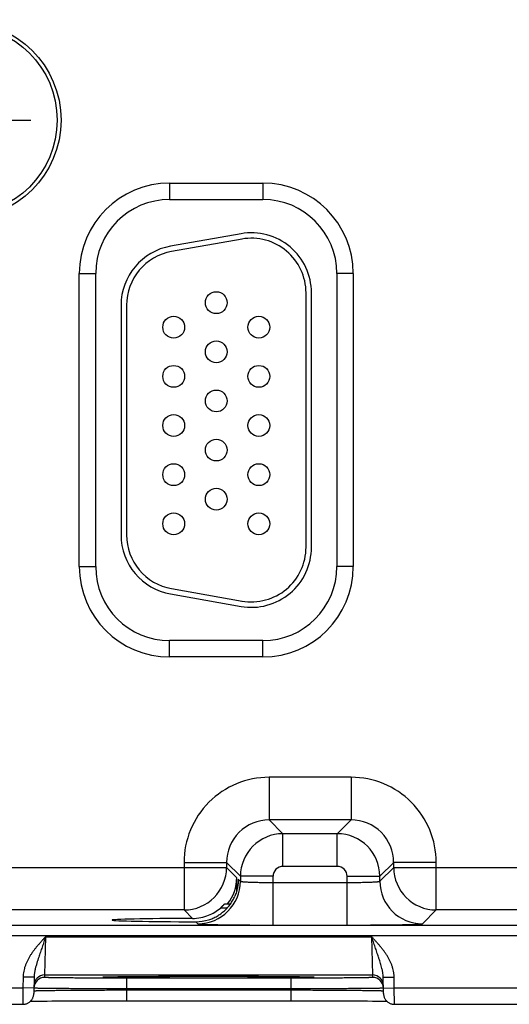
# Model space of a CAD drawing. Header units: inches. Extents: x 0 to 34, y 0 to 22.
# Tile 12 of 68: x 11.1 to 12, y 13.4 to 15.2. Entities that reach past the tile are written whole.
import ezdxf

# ---------------------------------------------------------------- set-up
doc = ezdxf.new("R2010")
doc.units = ezdxf.units.IN
doc.header["$LTSCALE"] = 1.87
doc.header["$MEASUREMENT"] = 0
doc.linetypes.add('CENTER', pattern=[0.6, 0.375, -0.075, 0.075, -0.075])
doc.layers.get('0').update_dxf_attribs({"linetype": 'CONTINUOUS'})
doc.layers.add('02___PRT_ALL_AXES', color=7, linetype='CONTINUOUS')
doc.layers.add('DIMENSIONS', color=7, linetype='CONTINUOUS')
doc.styles.get("Standard").update_dxf_attribs({"font": 'txt', "width": 0.8})
doc.dimstyles.new('DIMSTYLE_1', dxfattribs={"dimtxt": 0.125, "dimasz": 0.18, "dimexe": 0.18, "dimexo": 0.0625, "dimgap": 0.09, "dimtad": 0, "dimtih": 1, "dimtoh": 1, "dimdec": 3, "dimzin": 4, "dimdsep": 46, "dimtxsty": 'STANDARD', "dimblk": '_FILLED', "dimblk1": '_FILLED', "dimblk2": '_FILLED', "dimcen": 0.09, "dimadec": 0, "dimazin": 0, "dimtp": 0.01, "dimtm": 0.01, "dimtfac": 1, "dimtdec": 3, "dimtofl": 0, "dimtmove": 0, "dimatfit": 3, "dimldrblk": '_FILLED', "dimfxl": 1, "dimtolj": 1, "dimtzin": 4, "dimarcsym": 0})

# ---------------------------------------------------------------- blocks, each defined once
blk = doc.blocks.new('*D17')
at = {"layer": 'DIMENSIONS', "color": 2, "linetype": 'CONTINUOUS'}
blk.add_line((12.859, 15.1772), (12.859, 17.5261), dxfattribs=at)
at = {"layer": 'DIMENSIONS', "color": 2, "linetype": 'CONTINUOUS', "insert": (12.7965, 17.5886), "char_height": 0.125, "width": 1.425, "attachment_point": 1, "rotation": 90, "line_spacing_factor": 0.9}
blk.add_mtext('5.810{\\Ftxt.shx;\\W1.000000;\\H0.125000; }[147.57]', dxfattribs=at)
blk = doc.blocks.new('_FILLED')
at = {"color": 0, "linetype": 'BYBLOCK'}
blk.add_solid([(0, 0), (-1, 0.174), (-1, -0.174)], dxfattribs=at)

msp = doc.modelspace()

# ---------------------------------------------------------------- linework, layer by layer
at = {"color": 7, "linetype": 'CONTINUOUS'}
for p, q in [((11.3781, 14.8744), (11.5491, 14.8744)), ((11.3781, 14.8744), (11.3781, 14.8444)), ((11.5491, 14.8744), (11.5491, 14.8444)), ((11.3781, 14.8444), (11.5491, 14.8444)), ((11.509, 14.7817), (11.38, 14.759)), ((11.5108, 14.7719), (11.3818, 14.7491)), ((11.2126, 14.7089), (11.2426, 14.7089)), ((11.2126, 14.1719), (11.2126, 14.7089)), ((11.2426, 14.1719), (11.2426, 14.7089)), ((11.7147, 14.7089), (11.6847, 14.7089)), ((11.6847, 14.7089), (11.6847, 14.1719)), ((11.7147, 14.7089), (11.7147, 14.1719)), ((11.6281, 14.2074), (11.6281, 14.6734)), ((11.6381, 14.2074), (11.6381, 14.6734)), ((11.2891, 14.6506), (11.2891, 14.2301)), ((11.2991, 14.6506), (11.2991, 14.2301)), ((11.2126, 14.1719), (11.2426, 14.1719)), ((11.7147, 14.1719), (11.6847, 14.1719)), ((11.3818, 14.1316), (11.5108, 14.1089)), ((11.38, 14.1218), (11.509, 14.0991)), ((11.5491, 14.0364), (11.3781, 14.0364)), ((11.3781, 14.0064), (11.3781, 14.0364)), ((11.5491, 14.0064), (11.5491, 14.0364)), ((11.5491, 14.0064), (11.3781, 14.0064)), ((11.7108, 13.786), (11.5605, 13.786)), ((11.5605, 13.786), (11.5605, 13.708)), ((11.7108, 13.786), (11.7108, 13.708)), ((11.7108, 13.708), (11.5605, 13.708)), ((11.5605, 13.708), (11.5858, 13.6827)), ((11.7108, 13.708), (11.6854, 13.6827)), ((11.6854, 13.6827), (11.5858, 13.6827)), ((11.5858, 13.6227), (11.5858, 13.6827)), ((11.6854, 13.6227), (11.6854, 13.6827)), ((10.8588, 13.621), (11.4825, 13.621)), ((11.4045, 13.63), (11.4825, 13.63)), ((11.4045, 13.63), (11.4045, 13.543)), ((11.4825, 13.63), (11.5079, 13.6047)), ((11.4825, 13.63), (11.4825, 13.621)), ((11.4825, 13.621), (11.501, 13.6025)), ((11.6854, 13.6227), (11.5858, 13.6227)), ((11.7888, 13.63), (11.7634, 13.6047)), ((11.7634, 13.5956), (11.7888, 13.621)), ((11.8668, 13.63), (11.7888, 13.63)), ((11.7888, 13.621), (11.7888, 13.63)), ((11.7888, 13.621), (12.4125, 13.621)), ((11.8668, 13.543), (11.8668, 13.63)), ((11.501, 13.6025), (11.501, 13.5779)), ((11.5039, 13.5996), (11.5079, 13.5956)), ((11.5039, 13.5996), (11.5039, 13.5991)), ((11.5039, 13.5996), (11.5039, 13.5991)), ((11.5678, 13.6047), (11.5079, 13.6047)), ((11.5079, 13.6047), (11.5079, 13.5956)), ((11.5678, 13.5153), (11.5678, 13.6047)), ((11.7034, 13.6047), (11.7634, 13.6047)), ((11.7034, 13.5153), (11.7034, 13.6047)), ((11.7634, 13.5956), (11.7634, 13.6047)), ((11.5678, 13.5933), (11.7034, 13.5933)), ((11.4835, 13.5465), (11.4712, 13.5465)), ((11.4792, 13.5543), (11.4898, 13.5543)), ((11.4045, 13.543), (10.9368, 13.543)), ((11.4045, 13.543), (11.4201, 13.5274)), ((11.8414, 13.5177), (11.8668, 13.543)), ((12.3345, 13.543), (11.8668, 13.543)), ((10.0881, 13.5152), (13.7583, 13.5152)), ((11.4262, 13.5213), (11.4299, 13.5177)), ((11.5678, 13.5153), (11.7034, 13.5153)), ((10.0881, 13.4962), (13.7583, 13.4962)), ((11.1494, 13.424), (11.151, 13.494)), ((11.151, 13.494), (11.7483, 13.494)), ((11.7483, 13.494), (11.7499, 13.424)), ((11.1097, 13.4199), (11.1093, 13.4001)), ((11.1297, 13.4196), (11.1097, 13.4199)), ((11.1297, 13.4196), (11.1291, 13.3898)), ((11.1493, 13.4194), (11.1494, 13.424)), ((11.1494, 13.424), (11.7499, 13.424)), ((11.2582, 13.4201), (11.2583, 13.4201)), ((11.2583, 13.4201), (11.2584, 13.4201)), ((11.2584, 13.4201), (11.2586, 13.4202)), ((11.2586, 13.4202), (11.2589, 13.4202)), ((11.2589, 13.4202), (11.2592, 13.4202)), ((11.2592, 13.4202), (11.2598, 13.4202)), ((11.2598, 13.4202), (11.2605, 13.4203)), ((11.2605, 13.4203), (11.2616, 13.4203)), ((11.2616, 13.4203), (11.263, 13.4203)), ((11.263, 13.4203), (11.2652, 13.4204)), ((11.2652, 13.4204), (11.2682, 13.4205)), ((11.2682, 13.4205), (11.2714, 13.4206)), ((11.2714, 13.4206), (11.2753, 13.4206)), ((11.2753, 13.4206), (11.2802, 13.4207)), ((11.2802, 13.4207), (11.2861, 13.4208)), ((11.2861, 13.4208), (11.2932, 13.4209)), ((11.2932, 13.4209), (11.2994, 13.421)), ((11.2994, 13.421), (11.3064, 13.421)), ((11.3064, 13.421), (11.3146, 13.4211)), ((11.3146, 13.4211), (11.3244, 13.4212)), ((11.3244, 13.4212), (11.3367, 13.4213)), ((11.3367, 13.4213), (11.3466, 13.4213)), ((11.3466, 13.4213), (11.3579, 13.4214)), ((11.3579, 13.4214), (11.3702, 13.4214)), ((11.3702, 13.4214), (11.383, 13.4215)), ((11.383, 13.4215), (11.3959, 13.4215)), ((11.3959, 13.4215), (11.4092, 13.4216)), ((11.4092, 13.4216), (11.4226, 13.4216)), ((11.4226, 13.4216), (11.4362, 13.4216)), ((11.4362, 13.4216), (11.4496, 13.4216)), ((11.4496, 13.4216), (11.4631, 13.4216)), ((11.4631, 13.4216), (11.4766, 13.4216)), ((11.4766, 13.4216), (11.4901, 13.4216)), ((11.4901, 13.4216), (11.5034, 13.4215)), ((11.5034, 13.4215), (11.5164, 13.4215)), ((11.5164, 13.4215), (11.529, 13.4214)), ((11.529, 13.4214), (11.5413, 13.4214)), ((11.5413, 13.4214), (11.5531, 13.4213)), ((11.5531, 13.4213), (11.5643, 13.4213)), ((11.5643, 13.4213), (11.5741, 13.4212)), ((11.5741, 13.4212), (11.5825, 13.4211)), ((11.5825, 13.4211), (11.593, 13.421)), ((11.593, 13.421), (11.6014, 13.4209)), ((11.6014, 13.4209), (11.6082, 13.4209)), ((11.6082, 13.4209), (11.6139, 13.4208)), ((11.6139, 13.4208), (11.6187, 13.4207)), ((11.6187, 13.4207), (11.6239, 13.4206)), ((11.6239, 13.4206), (11.628, 13.4206)), ((11.628, 13.4206), (11.6314, 13.4205)), ((11.6314, 13.4205), (11.6341, 13.4204)), ((11.6341, 13.4204), (11.6363, 13.4203)), ((11.6363, 13.4203), (11.6379, 13.4203)), ((11.6379, 13.4203), (11.6389, 13.4202)), ((11.6389, 13.4202), (11.6396, 13.4202)), ((11.6396, 13.4202), (11.6401, 13.4202)), ((11.6401, 13.4202), (11.6404, 13.4202)), ((11.6404, 13.4202), (11.6407, 13.4202)), ((11.6407, 13.4202), (11.6409, 13.4201)), ((11.7499, 13.424), (11.75, 13.4194)), ((11.7696, 13.4196), (11.7896, 13.4199)), ((11.7701, 13.3898), (11.7696, 13.4196)), ((11.7899, 13.4001), (11.7896, 13.4199)), ((11.6, 13.4181), (11.2993, 13.4181)), ((11.2993, 13.4181), (11.2993, 13.3984)), ((11.6, 13.4181), (11.6, 13.3984)), ((10.8599, 13.4001), (11.1093, 13.4001)), ((11.1093, 13.4001), (11.1091, 13.3701)), ((11.1293, 13.3998), (11.1093, 13.4001)), ((11.1292, 13.3948), (11.1293, 13.3949)), ((11.1294, 13.3997), (11.1293, 13.3997)), ((11.2992, 13.3965), (11.2993, 13.3984)), ((11.2992, 13.3965), (11.6, 13.3965)), ((11.2992, 13.3965), (11.2992, 13.3768)), ((11.6, 13.3984), (11.2993, 13.3984)), ((11.6, 13.3965), (11.6, 13.3984)), ((11.6, 13.3965), (11.6, 13.3768)), ((11.7699, 13.3997), (11.7698, 13.3997)), ((11.7699, 13.3998), (11.7899, 13.4001)), ((11.7699, 13.3949), (11.77, 13.3948)), ((11.7899, 13.4001), (12.0393, 13.4001)), ((11.7901, 13.3701), (11.7899, 13.4001)), ((10.8601, 13.3701), (11.1091, 13.3701)), ((11.1231, 13.3758), (11.1263, 13.3758)), ((11.1263, 13.3758), (11.1308, 13.3759)), ((11.1308, 13.3759), (11.1351, 13.376)), ((11.1351, 13.376), (11.1403, 13.3761)), ((11.1403, 13.3761), (11.1465, 13.3762)), ((11.1465, 13.3762), (11.1537, 13.3762)), ((11.1537, 13.3762), (11.1622, 13.3763)), ((11.1622, 13.3763), (11.1722, 13.3764)), ((11.1722, 13.3764), (11.181, 13.3765)), ((11.181, 13.3765), (11.1911, 13.3765)), ((11.1911, 13.3765), (11.2027, 13.3766)), ((11.2027, 13.3766), (11.2163, 13.3767)), ((11.2163, 13.3767), (11.2272, 13.3767)), ((11.2272, 13.3767), (11.2395, 13.3767)), ((11.2395, 13.3767), (11.2527, 13.3768)), ((11.2527, 13.3768), (11.2659, 13.3768)), ((11.2659, 13.3768), (11.2792, 13.3768)), ((11.2792, 13.3768), (11.2927, 13.3768)), ((11.2927, 13.3768), (11.6, 13.3768)), ((11.6, 13.3768), (11.6133, 13.3768)), ((11.6133, 13.3768), (11.6267, 13.3768)), ((11.6267, 13.3768), (11.6399, 13.3768)), ((11.6399, 13.3768), (11.653, 13.3768)), ((11.653, 13.3768), (11.6657, 13.3767)), ((11.6657, 13.3767), (11.6782, 13.3767)), ((11.6782, 13.3767), (11.6902, 13.3766)), ((11.6902, 13.3766), (11.7019, 13.3766)), ((11.7019, 13.3766), (11.7127, 13.3765)), ((11.7127, 13.3765), (11.7221, 13.3764)), ((11.7221, 13.3764), (11.7303, 13.3764)), ((11.7303, 13.3764), (11.7408, 13.3763)), ((11.7408, 13.3763), (11.7497, 13.3762)), ((11.7497, 13.3762), (11.757, 13.3761)), ((11.757, 13.3761), (11.7629, 13.376)), ((11.7629, 13.376), (11.7678, 13.3759)), ((11.7678, 13.3759), (11.7718, 13.3759)), ((11.7718, 13.3759), (11.7752, 13.3758)), ((11.7752, 13.3758), (11.7762, 13.3758)), ((11.7901, 13.3701), (12.0391, 13.3701))]:
    msp.add_line(p, q, dxfattribs=at)
for points in [[(11.2582, 13.4201), (11.2582, 13.4201), (11.2582, 13.4201)], [(11.6409, 13.4201), (11.641, 13.4201), (11.6411, 13.4201), (11.6411, 13.4201), (11.6411, 13.4201)], [(11.1091, 13.3701), (11.1098, 13.3702), (11.111, 13.3702), (11.1122, 13.3704), (11.1134, 13.3706), (11.1146, 13.3709), (11.1158, 13.3713), (11.1169, 13.3717), (11.118, 13.3722), (11.1191, 13.3728), (11.1201, 13.3734), (11.1211, 13.3741), (11.1221, 13.3749), (11.123, 13.3757), (11.1238, 13.3766), (11.1246, 13.3775), (11.1254, 13.3784), (11.126, 13.3794), (11.1267, 13.3805), (11.1272, 13.3816), (11.1277, 13.3827), (11.1281, 13.3838), (11.1285, 13.385), (11.1287, 13.3862), (11.129, 13.3874), (11.1291, 13.3886), (11.1291, 13.3898)], [(11.7701, 13.3898), (11.7702, 13.3886), (11.7703, 13.3874), (11.7705, 13.3862), (11.7708, 13.385), (11.7711, 13.3838), (11.7716, 13.3827), (11.7721, 13.3816), (11.7726, 13.3805), (11.7732, 13.3794), (11.7739, 13.3784), (11.7746, 13.3775), (11.7754, 13.3766), (11.7763, 13.3757), (11.7772, 13.3749), (11.7782, 13.3741), (11.7792, 13.3734), (11.7802, 13.3728), (11.7813, 13.3722), (11.7824, 13.3717), (11.7835, 13.3713), (11.7847, 13.3709), (11.7858, 13.3706), (11.787, 13.3704), (11.7882, 13.3702), (11.7895, 13.3702), (11.7901, 13.3701)]]:
    msp.add_lwpolyline(points, dxfattribs=at)
for centre, radius in [((10.9986, 14.9899), 0.1805), ((10.9986, 14.9899), 0.1734), ((11.4636, 14.6554), 0.02), ((11.3856, 14.6104), 0.02), ((11.5416, 14.6104), 0.02), ((11.4636, 14.5654), 0.02), ((11.3856, 14.5204), 0.02), ((11.5416, 14.5204), 0.02), ((11.4636, 14.4754), 0.02), ((11.3856, 14.4304), 0.02), ((11.5416, 14.4304), 0.02), ((11.4636, 14.3854), 0.02), ((11.3856, 14.3404), 0.02), ((11.5416, 14.3404), 0.02), ((11.4636, 14.2954), 0.02), ((11.3856, 14.2504), 0.02), ((11.5416, 14.2504), 0.02)]:
    msp.add_circle(centre, radius, dxfattribs=at)
for centre, radius, start, end in [((11.3781, 14.7089), 0.1655, 90, 180), ((11.5491, 14.7089), 0.1655, 0, 90), ((11.3781, 14.7089), 0.1355, 90, 180), ((11.5491, 14.7089), 0.1355, 0, 90), ((11.5281, 14.6734), 0.11, 0, 100), ((11.5281, 14.6734), 0.1, 0, 100), ((11.3991, 14.6506), 0.11, 100, 180), ((11.3991, 14.6506), 0.1, 100, 180), ((11.3991, 14.2301), 0.11, 180, 260), ((11.3991, 14.2301), 0.1, 180, 260), ((11.5281, 14.2074), 0.11, 260, 360), ((11.5281, 14.2074), 0.1, 260, 360), ((11.3781, 14.1719), 0.1655, 180, 270), ((11.3781, 14.1719), 0.1355, 180, 270), ((11.5491, 14.1719), 0.1655, 270, 360), ((11.5491, 14.1719), 0.1355, 270, 360), ((11.5605, 13.63), 0.156, 89.9963, 180.0037), ((11.7108, 13.63), 0.156, 359.9963, 90.0037), ((11.5604, 13.6301), 0.0779, 89.9712, 180.0288), ((11.7108, 13.6301), 0.0779, 359.9712, 90.0288), ((11.5859, 13.6046), 0.078, 90.0153, 179.9847), ((11.6854, 13.6046), 0.078, 0.0153, 89.9847), ((11.4045, 13.621), 0.078, 270.0209, 359.9791), ((11.5858, 13.6047), 0.018, 89.9962, 180.0037), ((11.6854, 13.6047), 0.018, 359.9962, 90.0037), ((11.8668, 13.621), 0.078, 180.0209, 269.9791), ((11.4298, 13.5957), 0.078, 270.0209, 359.9791), ((11.8414, 13.5957), 0.078, 180.0209, 269.9791), ((11.4198, 13.606), 0.0786, 292.2666, 310.7845), ((11.4198, 13.606), 0.0786, 270.1847, 292.2821), ((11.4264, 13.5988), 0.0774, 269.8558, 287.4495), ((11.1493, 13.3994), 0.02, 89.9987, 178.7553), ((11.1494, 13.404), 0.02, 89.9987, 178.9988), ((11.2628, 13.3395), 0.0808, 93.115, 93.2829), ((11.6364, 13.3375), 0.0828, 86.7202, 86.8827), ((11.7499, 13.404), 0.02, 1.0012, 90.0013), ((11.75, 13.3994), 0.02, 1.2447, 90.0013), ((11.1493, 13.3994), 0.02, 178.7564, 179), ((11.75, 13.3994), 0.02, 1, 1.2436)]:
    msp.add_arc(centre, radius, start, end, dxfattribs=at)
for centre, major_axis, ratio, start_param, end_param in [((11.423, 13.6025), (0.0552, -0.0552), 0.999695, 0.118765, 0.785246), ((11.4496, 13.5244), (0.1771, 0), 0.017455, 1.73829, 4.579802)]:
    msp.add_ellipse(centre, major_axis=major_axis, ratio=ratio, start_param=start_param, end_param=end_param, dxfattribs=at)
for points, knots in [([(11.5039, 13.5991), (11.5039, 13.5965), (11.5037, 13.5913), (11.5025, 13.5835), (11.5006, 13.5758), (11.4987, 13.5708), (11.4976, 13.5683)], [0, 0, 0, 0, 0.245882, 0.493457, 0.744406, 1, 1, 1, 1]), ([(11.5079, 13.5956), (11.5079, 13.5956), (11.5079, 13.5956), (11.5079, 13.5956), (11.508, 13.5955), (11.508, 13.5955), (11.5081, 13.5955), (11.5083, 13.5954), (11.5084, 13.5953), (11.5087, 13.5953), (11.5089, 13.5952), (11.5092, 13.5952), (11.5095, 13.5951), (11.51, 13.595), (11.5107, 13.5949), (11.5117, 13.5948), (11.5128, 13.5947), (11.514, 13.5946), (11.5153, 13.5945), (11.5168, 13.5944), (11.519, 13.5943), (11.522, 13.5941), (11.5259, 13.594), (11.5295, 13.5938), (11.5325, 13.5937), (11.5357, 13.5937), (11.5399, 13.5936), (11.5452, 13.5935), (11.5507, 13.5934), (11.5563, 13.5933), (11.562, 13.5933), (11.5659, 13.5933), (11.5678, 13.5933)], [0, 0, 0, 0, 0.001207, 0.001962, 0.002834, 0.003831, 0.004957, 0.007611, 0.010816, 0.014578, 0.018902, 0.023789, 0.02924, 0.035253, 0.048956, 0.064876, 0.08298, 0.10323, 0.12558, 0.149981, 0.176376, 0.234901, 0.300614, 0.372902, 0.411302, 0.451089, 0.534442, 0.622179, 0.713474, 0.807469, 0.903279, 1, 1, 1, 1]), ([(11.7034, 13.5933), (11.7054, 13.5933), (11.7092, 13.5933), (11.715, 13.5933), (11.7206, 13.5934), (11.7261, 13.5935), (11.7313, 13.5936), (11.7356, 13.5937), (11.7388, 13.5937), (11.7418, 13.5938), (11.7453, 13.594), (11.7493, 13.5941), (11.7523, 13.5943), (11.7545, 13.5944), (11.756, 13.5945), (11.7573, 13.5946), (11.7585, 13.5947), (11.7596, 13.5948), (11.7605, 13.5949), (11.7612, 13.595), (11.7617, 13.5951), (11.7621, 13.5952), (11.7624, 13.5952), (11.7626, 13.5953), (11.7628, 13.5953), (11.763, 13.5954), (11.7631, 13.5955), (11.7632, 13.5955), (11.7633, 13.5955), (11.7633, 13.5956), (11.7634, 13.5956), (11.7634, 13.5956), (11.7634, 13.5956)], [0, 0, 0, 0, 0.096721, 0.192531, 0.286526, 0.377821, 0.465558, 0.548911, 0.588698, 0.627098, 0.699386, 0.765099, 0.823624, 0.850019, 0.87442, 0.89677, 0.91702, 0.935124, 0.951044, 0.964747, 0.97076, 0.976211, 0.981098, 0.985422, 0.989184, 0.992389, 0.995043, 0.996169, 0.997166, 0.998038, 0.998793, 1, 1, 1, 1]), ([(11.4496, 13.5249), (11.451, 13.5253), (11.4536, 13.5262), (11.4575, 13.5278), (11.4613, 13.5296), (11.465, 13.5316), (11.4686, 13.5338), (11.472, 13.5361), (11.4753, 13.5387), (11.4785, 13.5414), (11.4815, 13.5443), (11.4843, 13.5473), (11.487, 13.5505), (11.4895, 13.5538), (11.4918, 13.5573), (11.494, 13.5609), (11.4959, 13.5645), (11.4971, 13.5671), (11.4976, 13.5683)], [0, 0, 0, 0, 0.062929, 0.125822, 0.188656, 0.251414, 0.314086, 0.376669, 0.439164, 0.501579, 0.563927, 0.626224, 0.688487, 0.750737, 0.812995, 0.87528, 0.93761, 1, 1, 1, 1]), ([(11.4712, 13.5465), (11.4717, 13.5469), (11.4724, 13.5476), (11.4733, 13.5484), (11.474, 13.5491), (11.4747, 13.5497), (11.4753, 13.5503), (11.4759, 13.5509), (11.4765, 13.5515), (11.477, 13.552), (11.4775, 13.5525), (11.4778, 13.5528), (11.478, 13.553), (11.4782, 13.5532), (11.4784, 13.5534), (11.4786, 13.5536), (11.4787, 13.5538), (11.4789, 13.5539), (11.479, 13.554), (11.479, 13.5541), (11.4791, 13.5541), (11.4791, 13.5542), (11.4792, 13.5542), (11.4792, 13.5542), (11.4792, 13.5542), (11.4792, 13.5542), (11.4792, 13.5543), (11.4792, 13.5543), (11.4792, 13.5543)], [0, 0, 0, 0, 0.173386, 0.258563, 0.342266, 0.424087, 0.503565, 0.580166, 0.653275, 0.722177, 0.786042, 0.815789, 0.843905, 0.870245, 0.894656, 0.916976, 0.937034, 0.954651, 0.969646, 0.976103, 0.981836, 0.986823, 0.991045, 0.994481, 0.997117, 0.998946, 0.999564, 1, 1, 1, 1]), ([(11.4299, 13.5177), (11.4299, 13.5177), (11.4299, 13.5176), (11.4299, 13.5176), (11.43, 13.5176), (11.4301, 13.5176), (11.4302, 13.5175), (11.4303, 13.5175), (11.4305, 13.5175), (11.4308, 13.5174), (11.4312, 13.5174), (11.4317, 13.5173), (11.4323, 13.5172), (11.433, 13.5172), (11.4337, 13.5171), (11.4345, 13.5171), (11.4354, 13.517), (11.4368, 13.5169), (11.4387, 13.5168), (11.4412, 13.5167), (11.4439, 13.5166), (11.447, 13.5165), (11.4504, 13.5164), (11.454, 13.5163), (11.4579, 13.5162), (11.4621, 13.5161), (11.4665, 13.5161), (11.4729, 13.5159), (11.4814, 13.5158), (11.4922, 13.5157), (11.5037, 13.5156), (11.5158, 13.5155), (11.5283, 13.5154), (11.5413, 13.5153), (11.5545, 13.5153), (11.5634, 13.5153), (11.5678, 13.5153)], [0, 0, 0, 0, 0.000163, 0.000356, 0.000838, 0.001455, 0.002212, 0.003109, 0.00415, 0.006665, 0.00976, 0.013432, 0.017681, 0.022505, 0.027903, 0.033872, 0.04041, 0.047512, 0.063391, 0.081469, 0.101707, 0.124062, 0.14848, 0.174901, 0.203262, 0.233502, 0.265548, 0.299322, 0.371734, 0.450067, 0.533574, 0.621478, 0.712943, 0.807113, 0.9031, 1, 1, 1, 1]), ([(11.7034, 13.5153), (11.7079, 13.5153), (11.7168, 13.5153), (11.73, 13.5153), (11.7429, 13.5154), (11.7555, 13.5155), (11.7676, 13.5156), (11.7791, 13.5157), (11.7899, 13.5158), (11.7984, 13.5159), (11.8047, 13.5161), (11.8091, 13.5161), (11.8133, 13.5162), (11.8172, 13.5163), (11.8209, 13.5164), (11.8242, 13.5165), (11.8273, 13.5166), (11.8301, 13.5167), (11.8326, 13.5168), (11.8345, 13.5169), (11.8358, 13.517), (11.8367, 13.5171), (11.8376, 13.5171), (11.8383, 13.5172), (11.839, 13.5172), (11.8396, 13.5173), (11.8401, 13.5174), (11.8405, 13.5174), (11.8408, 13.5175), (11.841, 13.5175), (11.8411, 13.5175), (11.8412, 13.5176), (11.8413, 13.5176), (11.8413, 13.5176), (11.8414, 13.5176), (11.8414, 13.5177), (11.8414, 13.5177)], [0, 0, 0, 0, 0.0969, 0.192887, 0.287057, 0.378522, 0.466426, 0.549933, 0.628266, 0.700678, 0.734452, 0.766498, 0.796738, 0.825099, 0.85152, 0.875938, 0.898293, 0.918531, 0.936609, 0.952488, 0.95959, 0.966128, 0.972097, 0.977495, 0.982319, 0.986568, 0.99024, 0.993335, 0.99585, 0.996891, 0.997788, 0.998545, 0.999162, 0.999644, 0.999837, 1, 1, 1, 1]), ([(11.151, 13.494), (11.1497, 13.4927), (11.1479, 13.4907), (11.1454, 13.4881), (11.143, 13.4854), (11.14, 13.482), (11.1364, 13.4779), (11.133, 13.4737), (11.1296, 13.4694), (11.1269, 13.4658), (11.1249, 13.4628), (11.1234, 13.4605), (11.122, 13.4582), (11.1206, 13.4559), (11.1193, 13.4535), (11.118, 13.4511), (11.1168, 13.4487), (11.1157, 13.4462), (11.1147, 13.4437), (11.1134, 13.4403), (11.112, 13.436), (11.1108, 13.4307), (11.1099, 13.4253), (11.1097, 13.4217), (11.1097, 13.4199)], [0, 0, 0, 0, 0.062502, 0.093753, 0.125005, 0.187507, 0.25001, 0.312513, 0.375016, 0.437518, 0.468771, 0.500023, 0.531275, 0.562527, 0.59378, 0.625032, 0.656284, 0.687536, 0.718788, 0.75004, 0.812534, 0.875025, 0.937514, 1, 1, 1, 1]), ([(11.151, 13.494), (11.1504, 13.4924), (11.1493, 13.4893), (11.1477, 13.4845), (11.1461, 13.4797), (11.1445, 13.475), (11.1429, 13.4703), (11.1413, 13.4657), (11.1397, 13.461), (11.1385, 13.4572), (11.1374, 13.4541), (11.1367, 13.4518), (11.136, 13.4496), (11.1353, 13.4473), (11.1346, 13.445), (11.1337, 13.442), (11.1328, 13.4389), (11.132, 13.4359), (11.1315, 13.4336), (11.131, 13.4313), (11.1306, 13.429), (11.1302, 13.4266), (11.1298, 13.4235), (11.1297, 13.4211), (11.1297, 13.4196)], [0, 0, 0, 0, 0.064934, 0.129755, 0.194354, 0.258636, 0.322517, 0.38594, 0.448867, 0.511286, 0.542311, 0.57322, 0.604019, 0.634715, 0.66532, 0.695845, 0.756707, 0.787075, 0.817423, 0.847767, 0.878122, 0.908507, 0.93894, 1, 1, 1, 1]), ([(11.7696, 13.4196), (11.7696, 13.4203), (11.7695, 13.4219), (11.7693, 13.4251), (11.7688, 13.4282), (11.7682, 13.4313), (11.7676, 13.4344), (11.7667, 13.4382), (11.7654, 13.4428), (11.764, 13.4473), (11.7628, 13.4511), (11.7618, 13.4541), (11.7608, 13.4572), (11.7595, 13.461), (11.7579, 13.4657), (11.7564, 13.4703), (11.7548, 13.475), (11.7531, 13.4797), (11.7515, 13.4845), (11.7499, 13.4893), (11.7488, 13.4924), (11.7483, 13.494)], [0, 0, 0, 0, 0.030581, 0.061074, 0.121881, 0.152241, 0.182584, 0.243294, 0.304158, 0.365286, 0.426781, 0.457689, 0.488714, 0.551134, 0.614061, 0.677483, 0.741365, 0.805646, 0.870245, 0.935066, 1, 1, 1, 1]), ([(11.7896, 13.4199), (11.7896, 13.4208), (11.7895, 13.4226), (11.7892, 13.4262), (11.7885, 13.4307), (11.7873, 13.436), (11.7856, 13.4412), (11.7836, 13.4462), (11.7813, 13.4511), (11.7787, 13.4559), (11.7759, 13.4606), (11.7729, 13.4651), (11.7696, 13.4694), (11.7663, 13.4737), (11.7628, 13.4779), (11.7593, 13.482), (11.7563, 13.4854), (11.7538, 13.4881), (11.7514, 13.4907), (11.7495, 13.4927), (11.7483, 13.494)], [0, 0, 0, 0, 0.031251, 0.062503, 0.124993, 0.187485, 0.249979, 0.312475, 0.374974, 0.437473, 0.499974, 0.562476, 0.624979, 0.687483, 0.749986, 0.81249, 0.874994, 0.906246, 0.937497, 1, 1, 1, 1]), ([(11.2993, 13.4181), (11.2944, 13.4181), (11.2846, 13.4181), (11.2701, 13.4181), (11.2559, 13.4181), (11.2421, 13.4181), (11.2288, 13.4182), (11.2162, 13.4183), (11.2062, 13.4183), (11.1986, 13.4184), (11.1933, 13.4184), (11.1882, 13.4185), (11.1834, 13.4185), (11.1789, 13.4186), (11.1747, 13.4186), (11.1707, 13.4187), (11.1671, 13.4187), (11.1638, 13.4188), (11.1608, 13.4189), (11.1586, 13.4189), (11.1569, 13.4189), (11.1558, 13.419), (11.1548, 13.419), (11.1538, 13.419), (11.153, 13.4191), (11.1522, 13.4191), (11.1515, 13.4191), (11.151, 13.4192), (11.1505, 13.4192), (11.1501, 13.4192), (11.1499, 13.4192), (11.1497, 13.4193), (11.1496, 13.4193), (11.1495, 13.4193), (11.1495, 13.4193), (11.1494, 13.4193), (11.1494, 13.4193), (11.1494, 13.4193), (11.1493, 13.4193), (11.1493, 13.4193), (11.1493, 13.4193), (11.1493, 13.4194), (11.1493, 13.4194)], [0, 0, 0, 0, 0.098017, 0.195091, 0.290285, 0.382681, 0.471394, 0.555561, 0.634378, 0.671538, 0.707078, 0.740917, 0.77297, 0.803158, 0.831411, 0.857662, 0.881847, 0.903903, 0.923783, 0.941441, 0.949423, 0.956832, 0.963664, 0.969916, 0.975584, 0.980666, 0.985158, 0.989057, 0.992361, 0.995068, 0.996198, 0.997178, 0.998009, 0.998692, 0.998978, 0.999228, 0.999441, 0.999619, 0.999761, 0.999819, 0.999869, 1, 1, 1, 1]), ([(11.4496, 13.4182), (11.4427, 13.4182), (11.4289, 13.4182), (11.4084, 13.4182), (11.3884, 13.4183), (11.3691, 13.4184), (11.3536, 13.4184), (11.3417, 13.4185), (11.3332, 13.4185), (11.325, 13.4186), (11.3173, 13.4187), (11.3099, 13.4187), (11.3029, 13.4188), (11.2963, 13.4189), (11.2902, 13.4189), (11.2845, 13.419), (11.2793, 13.4191), (11.2746, 13.4192), (11.2704, 13.4193), (11.2673, 13.4193), (11.265, 13.4194), (11.2635, 13.4194), (11.2621, 13.4195), (11.2609, 13.4195), (11.2599, 13.4196), (11.2593, 13.4196), (11.2588, 13.4196), (11.2584, 13.4196), (11.258, 13.4197), (11.2576, 13.4197), (11.2573, 13.4197), (11.257, 13.4197), (11.2567, 13.4197), (11.2566, 13.4198), (11.2564, 13.4198), (11.2563, 13.4198), (11.2563, 13.4198), (11.2562, 13.4198), (11.2561, 13.4198), (11.2561, 13.4198), (11.256, 13.4198), (11.256, 13.4199), (11.256, 13.4199), (11.2559, 13.4199), (11.2559, 13.4199), (11.2559, 13.4199), (11.2559, 13.4199), (11.2559, 13.4199), (11.2559, 13.4199), (11.2559, 13.4199), (11.256, 13.4199), (11.256, 13.4199), (11.256, 13.42), (11.2561, 13.42), (11.2561, 13.42), (11.2562, 13.42), (11.2563, 13.42), (11.2564, 13.42), (11.2566, 13.42), (11.2569, 13.4201), (11.2571, 13.4201), (11.2574, 13.4201), (11.2578, 13.4201), (11.258, 13.4201), (11.2581, 13.4202)], [0, 0, 0, 0, 0.106159, 0.21109, 0.313578, 0.412439, 0.506529, 0.551441, 0.594757, 0.636353, 0.676106, 0.713903, 0.749635, 0.783195, 0.814489, 0.843429, 0.869925, 0.893903, 0.915298, 0.934044, 0.942405, 0.950084, 0.957078, 0.96338, 0.968985, 0.971526, 0.97389, 0.976078, 0.97809, 0.979925, 0.981583, 0.983064, 0.984367, 0.985494, 0.985991, 0.986444, 0.986853, 0.987218, 0.987538, 0.987815, 0.988049, 0.988239, 0.988388, 0.988496, 0.988537, 0.988572, 0.988601, 0.988631, 0.988664, 0.988703, 0.988808, 0.988952, 0.989138, 0.989367, 0.989639, 0.989956, 0.990316, 0.991168, 0.992198, 0.993405, 0.994788, 0.996349, 0.998086, 1, 1, 1, 1]), ([(11.2584, 13.4202), (11.2586, 13.4202), (11.2591, 13.4202), (11.2603, 13.4203), (11.2619, 13.4203), (11.2642, 13.4204), (11.2668, 13.4205), (11.2698, 13.4205), (11.2732, 13.4206), (11.2768, 13.4207), (11.2824, 13.4208), (11.2902, 13.4209), (11.3004, 13.421), (11.3118, 13.4211), (11.3243, 13.4212), (11.3377, 13.4213), (11.3573, 13.4214), (11.3834, 13.4215), (11.416, 13.4216), (11.4383, 13.4216), (11.4496, 13.4216)], [0, 0, 0, 0, 0.003782, 0.008049, 0.018029, 0.029918, 0.043692, 0.059327, 0.076795, 0.096058, 0.117078, 0.164232, 0.217887, 0.27763, 0.342992, 0.413468, 0.488507, 0.649913, 0.822194, 1, 1, 1, 1]), ([(11.4496, 13.4216), (11.461, 13.4216), (11.4833, 13.4216), (11.5159, 13.4215), (11.542, 13.4214), (11.5615, 13.4213), (11.575, 13.4212), (11.5874, 13.4211), (11.5988, 13.421), (11.6091, 13.4209), (11.6168, 13.4208), (11.6224, 13.4207), (11.6261, 13.4206), (11.6294, 13.4205), (11.6324, 13.4205), (11.6351, 13.4204), (11.6373, 13.4203), (11.639, 13.4203), (11.6401, 13.4202), (11.6407, 13.4202), (11.6409, 13.4202)], [0, 0, 0, 0, 0.177808, 0.350093, 0.5115, 0.58654, 0.657016, 0.722378, 0.782121, 0.835775, 0.882929, 0.903948, 0.92321, 0.940677, 0.956313, 0.970085, 0.981972, 0.991951, 0.996218, 1, 1, 1, 1]), ([(11.6411, 13.4202), (11.6413, 13.4201), (11.6415, 13.4201), (11.6418, 13.4201), (11.6421, 13.4201), (11.6424, 13.4201), (11.6426, 13.42), (11.6428, 13.42), (11.643, 13.42), (11.6431, 13.42), (11.6432, 13.42), (11.6432, 13.42), (11.6432, 13.42), (11.6433, 13.4199), (11.6433, 13.4199), (11.6433, 13.4199), (11.6433, 13.4199), (11.6433, 13.4199), (11.6433, 13.4199), (11.6433, 13.4199), (11.6433, 13.4199), (11.6433, 13.4199), (11.6433, 13.4199), (11.6433, 13.4199), (11.6432, 13.4198), (11.6432, 13.4198), (11.6431, 13.4198), (11.6431, 13.4198), (11.643, 13.4198), (11.6429, 13.4198), (11.6428, 13.4198), (11.6427, 13.4198), (11.6425, 13.4197), (11.6423, 13.4197), (11.642, 13.4197), (11.6417, 13.4197), (11.6413, 13.4197), (11.6409, 13.4196), (11.6405, 13.4196), (11.64, 13.4196), (11.6393, 13.4196), (11.6384, 13.4195), (11.6371, 13.4195), (11.6358, 13.4194), (11.6343, 13.4194), (11.632, 13.4193), (11.6288, 13.4193), (11.6246, 13.4192), (11.62, 13.4191), (11.6148, 13.419), (11.6091, 13.4189), (11.603, 13.4189), (11.5964, 13.4188), (11.5894, 13.4187), (11.582, 13.4187), (11.5742, 13.4186), (11.5661, 13.4185), (11.5576, 13.4185), (11.5457, 13.4184), (11.5302, 13.4184), (11.5109, 13.4183), (11.4908, 13.4182), (11.4704, 13.4182), (11.4566, 13.4182), (11.4496, 13.4182)], [0, 0, 0, 0, 0.001915, 0.003652, 0.005213, 0.006597, 0.007804, 0.008834, 0.009687, 0.010047, 0.010363, 0.010636, 0.010865, 0.011052, 0.011196, 0.011301, 0.011341, 0.011374, 0.011403, 0.011433, 0.011467, 0.011508, 0.011616, 0.011764, 0.011955, 0.012188, 0.012464, 0.012785, 0.013149, 0.013558, 0.014011, 0.014508, 0.015635, 0.016938, 0.018419, 0.020077, 0.021911, 0.023922, 0.02611, 0.028473, 0.031013, 0.036618, 0.04292, 0.049913, 0.057592, 0.065953, 0.084696, 0.10609, 0.130069, 0.156564, 0.185503, 0.216797, 0.250357, 0.286088, 0.323885, 0.363638, 0.405234, 0.448551, 0.493464, 0.587554, 0.686416, 0.788907, 0.893839, 1, 1, 1, 1]), ([(11.75, 13.4194), (11.75, 13.4194), (11.7499, 13.4193), (11.7499, 13.4193), (11.7499, 13.4193), (11.7499, 13.4193), (11.7499, 13.4193), (11.7498, 13.4193), (11.7498, 13.4193), (11.7498, 13.4193), (11.7497, 13.4193), (11.7495, 13.4193), (11.7494, 13.4192), (11.7492, 13.4192), (11.7488, 13.4192), (11.7483, 13.4192), (11.7477, 13.4191), (11.747, 13.4191), (11.7463, 13.4191), (11.7454, 13.419), (11.7445, 13.419), (11.7435, 13.419), (11.7424, 13.4189), (11.7407, 13.4189), (11.7384, 13.4189), (11.7355, 13.4188), (11.7322, 13.4187), (11.7285, 13.4187), (11.7246, 13.4186), (11.7204, 13.4186), (11.7158, 13.4185), (11.711, 13.4185), (11.706, 13.4184), (11.7006, 13.4184), (11.6931, 13.4183), (11.6831, 13.4183), (11.6705, 13.4182), (11.6572, 13.4181), (11.6434, 13.4181), (11.6292, 13.4181), (11.6147, 13.4181), (11.6049, 13.4181), (11.6, 13.4181)], [0, 0, 0, 0, 0.000131, 0.000181, 0.000239, 0.000381, 0.000559, 0.000772, 0.001022, 0.001308, 0.001992, 0.002823, 0.003803, 0.004933, 0.00764, 0.010943, 0.014842, 0.019334, 0.024416, 0.030084, 0.036336, 0.043168, 0.050577, 0.058558, 0.076217, 0.096098, 0.118154, 0.142337, 0.168589, 0.196842, 0.22703, 0.259083, 0.292922, 0.328463, 0.365622, 0.444439, 0.528606, 0.617319, 0.709715, 0.804909, 0.901983, 1, 1, 1, 1]), ([(11.1293, 13.3949), (11.1294, 13.3949), (11.1294, 13.3949), (11.1295, 13.3949), (11.1297, 13.3949), (11.1299, 13.3949), (11.1303, 13.395), (11.1308, 13.395), (11.1313, 13.395), (11.132, 13.3951), (11.1328, 13.3951), (11.1337, 13.3951), (11.1346, 13.3952), (11.1361, 13.3952), (11.1382, 13.3953), (11.141, 13.3953), (11.1441, 13.3954), (11.1476, 13.3954), (11.1515, 13.3955), (11.1557, 13.3956), (11.1602, 13.3956), (11.165, 13.3957), (11.1721, 13.3958), (11.1816, 13.3959), (11.1938, 13.396), (11.207, 13.3961), (11.2211, 13.3962), (11.2358, 13.3963), (11.2512, 13.3963), (11.2669, 13.3964), (11.283, 13.3964), (11.2938, 13.3965), (11.2992, 13.3965)], [0, 0, 0, 0, 0.00052, 0.001181, 0.001985, 0.002931, 0.005252, 0.008142, 0.011601, 0.015628, 0.02022, 0.025374, 0.031088, 0.037358, 0.051553, 0.067928, 0.086444, 0.107059, 0.129725, 0.154392, 0.181001, 0.209492, 0.2398, 0.305582, 0.377742, 0.455617, 0.538491, 0.625604, 0.716154, 0.809309, 0.904215, 1, 1, 1, 1]), ([(11.2993, 13.3984), (11.2938, 13.3984), (11.283, 13.3984), (11.267, 13.3985), (11.2512, 13.3985), (11.2359, 13.3986), (11.2211, 13.3987), (11.2071, 13.3987), (11.1939, 13.3988), (11.1817, 13.3989), (11.1721, 13.399), (11.1651, 13.399), (11.1602, 13.3991), (11.1557, 13.3991), (11.1515, 13.3992), (11.1477, 13.3992), (11.1442, 13.3993), (11.1411, 13.3993), (11.1383, 13.3994), (11.1362, 13.3994), (11.1347, 13.3995), (11.1338, 13.3995), (11.1329, 13.3995), (11.1321, 13.3995), (11.1314, 13.3996), (11.1308, 13.3996), (11.1303, 13.3996), (11.13, 13.3996), (11.1298, 13.3996), (11.1296, 13.3997), (11.1295, 13.3997), (11.1295, 13.3997), (11.1294, 13.3997)], [0, 0, 0, 0, 0.095817, 0.190753, 0.283937, 0.37451, 0.461642, 0.54453, 0.622413, 0.694575, 0.760353, 0.790657, 0.819142, 0.845745, 0.870404, 0.893062, 0.913667, 0.932173, 0.948536, 0.962719, 0.968983, 0.974691, 0.979838, 0.984423, 0.988443, 0.991895, 0.994778, 0.99709, 0.998032, 0.998831, 0.999487, 1, 1, 1, 1]), ([(11.7698, 13.3997), (11.7698, 13.3997), (11.7697, 13.3997), (11.7696, 13.3997), (11.7695, 13.3996), (11.7693, 13.3996), (11.7689, 13.3996), (11.7684, 13.3996), (11.7678, 13.3996), (11.7672, 13.3995), (11.7664, 13.3995), (11.7655, 13.3995), (11.7645, 13.3995), (11.7631, 13.3994), (11.761, 13.3994), (11.7582, 13.3993), (11.7551, 13.3993), (11.7516, 13.3992), (11.7477, 13.3992), (11.7435, 13.3991), (11.739, 13.3991), (11.7342, 13.399), (11.7271, 13.399), (11.7176, 13.3989), (11.7054, 13.3988), (11.6922, 13.3987), (11.6782, 13.3987), (11.6634, 13.3986), (11.6481, 13.3985), (11.6323, 13.3985), (11.6162, 13.3984), (11.6054, 13.3984), (11.6, 13.3984)], [0, 0, 0, 0, 0.000513, 0.00117, 0.001969, 0.00291, 0.005223, 0.008105, 0.011558, 0.015577, 0.020162, 0.02531, 0.031018, 0.037282, 0.051466, 0.067829, 0.086334, 0.10694, 0.129598, 0.154257, 0.180859, 0.209345, 0.239649, 0.305427, 0.377589, 0.455472, 0.53836, 0.625491, 0.716064, 0.809247, 0.904183, 1, 1, 1, 1]), ([(11.6, 13.3965), (11.6055, 13.3965), (11.6163, 13.3964), (11.6323, 13.3964), (11.6481, 13.3963), (11.6634, 13.3963), (11.6782, 13.3962), (11.6922, 13.3961), (11.7054, 13.396), (11.7177, 13.3959), (11.7272, 13.3958), (11.7342, 13.3957), (11.7391, 13.3956), (11.7436, 13.3956), (11.7478, 13.3955), (11.7516, 13.3954), (11.7551, 13.3954), (11.7583, 13.3953), (11.761, 13.3953), (11.7631, 13.3952), (11.7646, 13.3952), (11.7656, 13.3951), (11.7665, 13.3951), (11.7672, 13.3951), (11.7679, 13.395), (11.7685, 13.395), (11.769, 13.395), (11.7693, 13.3949), (11.7696, 13.3949), (11.7697, 13.3949), (11.7698, 13.3949), (11.7699, 13.3949), (11.7699, 13.3949)], [0, 0, 0, 0, 0.095784, 0.19069, 0.283846, 0.374395, 0.461507, 0.544382, 0.622257, 0.694417, 0.760199, 0.790506, 0.818998, 0.845607, 0.870273, 0.89294, 0.913555, 0.932071, 0.948446, 0.962641, 0.968912, 0.974626, 0.97978, 0.984372, 0.988398, 0.991858, 0.994748, 0.997069, 0.998015, 0.998819, 0.99948, 1, 1, 1, 1])]:
    msp.add_open_spline(points, degree=3, knots=knots, dxfattribs=at)
msp.add_open_spline([(11.5039, 13.5991), (11.5039, 13.5991), (11.5039, 13.5991), (11.5039, 13.599)], degree=3, dxfattribs=at)
at = {"layer": '02___PRT_ALL_AXES', "color": 7, "linetype": 'CENTER'}
msp.add_line((10.999, 14.9897), (11.124, 14.9897), dxfattribs=at)

# ---------------------------------------------------------------- dimensions: what is measured, and where the dimension line sits
at = {"layer": 'DIMENSIONS', "color": 2, "linetype": 'CONTINUOUS'}
dim = msp.add_ordinate_dim(feature_location=(12.859, 15.1772), offset=(0, 2.3489), dtype=1, origin=(7.049, 15.1147), dimstyle='DIMSTYLE_1', dxfattribs=at)
dim.commit()
dim.dimension.update_dxf_attribs({"geometry": '*D17', "text_midpoint": (12.859, 18.3011)})

doc.saveas('drawing.dxf')
